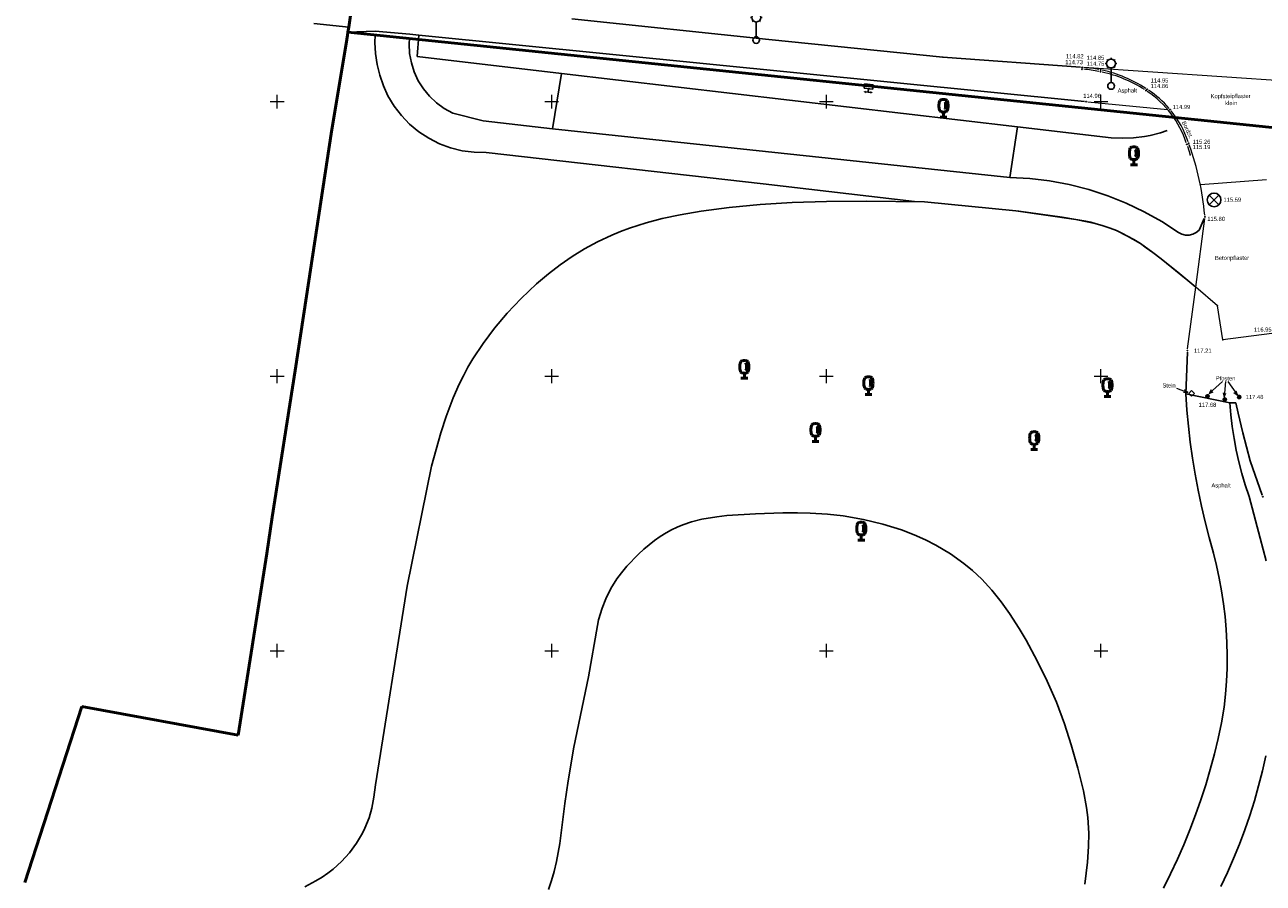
# Model space of a CAD drawing. Header units: metres. Extents: x 32377355 to 32378041, y 5707167 to 5708004.
# Tile 6 of 80: x 32377427 to 32377540, y 5707404 to 5707482. Entities that reach past the tile are written whole.
import ezdxf

# ---------------------------------------------------------------- set-up
doc = ezdxf.new("R2010")
doc.units = ezdxf.units.M
doc.header["$LTSCALE"] = 0.25
doc.linetypes.add('LF1', pattern=[0])
doc.layers.get('0').update_dxf_attribs({"color": 1, "linetype": 'CONTINUOUS'})
for name, color, linetype, lineweight in [('Bauwerke_ Einrichtungen_ Siedlungsf.', 201, 'CONTINUOUS', 25), ('Bauwerke_ Einrichtungen_ Verkehr', 40, 'CONTINUOUS', 25), ('Besondere Vegetationsmerkmale', 91, 'CONTINUOUS', 25), ('Ebene 71', 71, 'CONTINUOUS', 0), ('Ebene 9082', 7, 'CONTINUOUS', 18), ('Ebene 9284', 68, 'CONTINUOUS', 0), ('Flurstücke_ Grenzpunkte', 51, 'CONTINUOUS', 25), ('Neues Aufmaß Süd', 122, 'CONTINUOUS', 0), ('Parkplatz', 124, 'CONTINUOUS', 0), ('Reliefformen', 32, 'CONTINUOUS', 25), ('Text zu Ebene 9082', 66, 'CONTINUOUS', 0), ('TN_ Siedlung', 211, 'CONTINUOUS', 25), ('TN_ Verkehr', 2, 'CONTINUOUS', 25), ('Vermessungspunkte', 211, 'CONTINUOUS', 25)]:
    doc.layers.add(name, color=color, linetype=linetype, lineweight=lineweight)
doc.styles.add('Schrift rechtsgenei', font='Arial.ttf')

# ---------------------------------------------------------------- blocks, each defined once
blk = doc.blocks.new('S163')
at = {"lineweight": -2}
blk.add_hatch(color=0, dxfattribs=at).paths.add_polyline_path([(0, 0.031635, -1), (0, -0.031635, -1)], flags=0)
at = {"color": 0, "lineweight": -2}
blk.add_circle((0, 0), 0.031635, dxfattribs=at)
blk = doc.blocks.new('S46')
at = {"color": 0, "lineweight": -2}
for p, q in [((-0.25, 0), (0, 0.25)), ((0, -0.25), (-0.25, 0)), ((0, 0.25), (0.25, 0)), ((0.25, 0), (0, -0.25))]:
    blk.add_line(p, q, dxfattribs=at)
blk = doc.blocks.new('S15')
at = {"color": 0, "lineweight": -2}
for p, q in [((-0.5, 0.05), (-0.485, 0.1)), ((0.495, 0.05), (-0.5, 0.05)), ((-0.5, -0.05), (-0.5, 0)), ((-0.5, 0), (0.5, 0)), ((-0.485, 0.1), (0.49, 0.1)), ((-0.475, 0.15), (-0.455, 0.2)), ((0.475, 0.15), (-0.475, 0.15)), ((-0.455, 0.2), (0.455, 0.2)), ((-0.43, 0.25), (-0.4, 0.3)), ((0.43, 0.25), (-0.43, 0.25)), ((-0.4, 0.3), (0.395, 0.3)), ((-0.355, 0.35), (-0.295, 0.4)), ((0.36, 0.35), (-0.355, 0.35)), ((-0.295, 0.4), (0.3, 0.4)), ((0.22, 0.45), (-0.215, 0.45)), ((0.3, 0.4), (0.22, 0.45)), ((0.395, 0.3), (0.36, 0.35)), ((0.455, 0.2), (0.43, 0.25)), ((0.49, 0.1), (0.475, 0.15)), ((0.5, 0), (0.495, 0.05)), ((0.495, -0.05), (-0.5, -0.05)), ((-0.475, -0.15), (-0.49, -0.1)), ((-0.49, -0.1), (0.485, -0.1)), ((0.475, -0.15), (-0.475, -0.15)), ((-0.43, -0.25), (-0.455, -0.2)), ((-0.455, -0.2), (0.46, -0.2)), ((0.425, -0.25), (-0.43, -0.25)), ((-0.355, -0.35), (-0.4, -0.3)), ((-0.4, -0.3), (0.395, -0.3)), ((0.345, -0.35), (-0.355, -0.35)), ((-0.205, -0.45), (-0.29, -0.4)), ((-0.29, -0.4), (0.285, -0.4)), ((0.2, -0.45), (-0.205, -0.45)), ((0.285, -0.4), (0.345, -0.35)), ((0.395, -0.3), (0.425, -0.25)), ((0.46, -0.2), (0.475, -0.15)), ((0.485, -0.1), (0.495, -0.05))]:
    blk.add_line(p, q, dxfattribs=at)
blk.add_circle((0, 0), 0.5, dxfattribs=at)
blk = doc.blocks.new('Kabelkasten_ Schaltkasten', base_point=(0, -0.275))
at = {"lineweight": -2}
h = blk.add_hatch(color=0, dxfattribs=at)
h.paths.add_polyline_path([(-0.49811, 0.36288), (-0.260705, 0.5), (-0.260705, 0.225755)], flags=0)
h.paths.add_polyline_path([(0.49811, 0.36288), (0.26055, 0.5), (0.26055, 0.225755)], flags=0)
at = {"color": 0, "lineweight": -2}
for p, q in [((-0.260705, 0.36288), (0.26055, 0.36288)), ((0, -0.002675), (0, 0.36288)), ((-0.45702, -0.002675), (0.456865, -0.002675)), ((-0.45702, -0.4597), (-0.45702, -0.002675)), ((0.456865, -0.4597), (-0.45702, -0.4597)), ((0.456865, -0.002675), (0.456865, -0.4597))]:
    blk.add_line(p, q, dxfattribs=at)
blk = doc.blocks.new('Laterne_ elektrisch', base_point=(0, -0.3945))
at = {"color": 0, "lineweight": -2}
for p, q in [((-0.0996, 0.4165), (-0.1295, 0.4465)), ((0, 0.45775), (0, 0.5)), ((0.0996, 0.4165), (0.1295, 0.4465)), ((-0.14085, 0.3169), (-0.1831, 0.3169)), ((-0.0996, 0.2173), (-0.1295, 0.1875)), ((0, 0.17605), (0, -0.28875)), ((0.0996, 0.2173), (0.1295, 0.1875)), ((0.14085, 0.3169), (0.1831, 0.3169))]:
    blk.add_line(p, q, dxfattribs=at)
for centre, radius in [((0, 0.3169), 0.14085), ((0, -0.3945), 0.10565)]:
    blk.add_circle(centre, radius, dxfattribs=at)
blk = doc.blocks.new('Laubbaum', base_point=(0, -0.5))
at = {"color": 0, "lineweight": -2}
for p, q in [((-0.25755, 0.14275), (-0.255405, 0.20252)), ((-0.255405, 0.08298), (-0.25755, 0.14275)), ((-0.255405, 0.20252), (-0.248985, 0.261985)), ((-0.248985, 0.023515), (-0.255405, 0.08298)), ((-0.248985, 0.261985), (-0.23832, 0.32084)), ((-0.23832, -0.03534), (-0.248985, 0.023515)), ((-0.23832, 0.32084), (-0.223465, 0.378775)), ((-0.223465, 0.378775), (-0.2045, 0.4355)), ((-0.2045, 0.4355), (-0.170865, 0.45636)), ((-0.170865, 0.45636), (-0.13513, 0.47336)), ((-0.13513, 0.47336), (-0.097725, 0.4863)), ((-0.097725, 0.4863), (-0.05912, 0.495015)), ((-0.05912, 0.495015), (-0.01979, 0.4994)), ((-0.01979, 0.4994), (0.01979, 0.4994)), ((0.01979, 0.4994), (0.05912, 0.495015)), ((0.05912, 0.495015), (0.097725, 0.4863)), ((0.072, 0.3585), (0.09129, 0.335215)), ((0.09129, 0.335215), (0.105485, 0.308515)), ((0.097725, 0.4863), (0.13513, 0.47336)), ((0.114, 0), (0.104515, -0.021505)), ((0.105485, 0.308515), (0.114, 0.2795)), ((0.114, 0.2795), (0.118245, 0.13975)), ((0.118245, 0.13975), (0.114, 0)), ((0.13513, 0.47336), (0.170865, 0.45636)), ((0.170865, 0.45636), (0.2045, 0.4355)), ((0.2045, 0.4355), (0.223465, 0.378775)), ((0.223465, 0.378775), (0.23832, 0.32084)), ((0.23832, 0.32084), (0.248985, 0.261985)), ((0.248985, 0.023515), (0.23832, -0.03534)), ((0.248985, 0.261985), (0.255405, 0.20252)), ((0.255405, 0.08298), (0.248985, 0.023515)), ((0.255405, 0.20252), (0.25755, 0.14275)), ((0.25755, 0.14275), (0.255405, 0.08298)), ((-0.223465, -0.093275), (-0.23832, -0.03534)), ((-0.2045, -0.15), (-0.223465, -0.093275)), ((-0.17082, -0.170725), (-0.2045, -0.15)), ((0.1905, -0.5), (-0.1905, -0.5)), ((-0.135065, -0.187615), (-0.17082, -0.170725)), ((-0.097665, -0.200465), (-0.135065, -0.187615)), ((-0.05908, -0.20912), (-0.097665, -0.200465)), ((-0.019775, -0.213475), (-0.05908, -0.20912)), ((0.019775, -0.213475), (-0.019775, -0.213475)), ((0, -0.2205), (0, -0.5)), ((0.05908, -0.20912), (0.019775, -0.213475)), ((0.097665, -0.200465), (0.05908, -0.20912)), ((0.09082, -0.04061), (0.0735, -0.0565)), ((0.104515, -0.021505), (0.09082, -0.04061)), ((0.135065, -0.187615), (0.097665, -0.200465)), ((0.17082, -0.170725), (0.135065, -0.187615)), ((0.2045, -0.15), (0.17082, -0.170725)), ((0.223465, -0.093275), (0.2045, -0.15)), ((0.23832, -0.03534), (0.223465, -0.093275))]:
    blk.add_line(p, q, dxfattribs=at)
blk = doc.blocks.new('Einsteigeschacht')
at = {"color": 0, "lineweight": -2}
for p, q in [((-0.353585, 0.353585), (0.353585, -0.353585)), ((0.353585, 0.353585), (-0.353585, -0.353585))]:
    blk.add_line(p, q, dxfattribs=at)
blk.add_circle((0, 0), 0.5, dxfattribs=at)

msp = doc.modelspace()

# ---------------------------------------------------------------- linework, layer by layer
at = {"layer": 'Bauwerke_ Einrichtungen_ Verkehr', "color": 253, "linetype": 'Continuous', "lineweight": 25, "true_color": 0xb2b2b2}
for p, q in [((32377476.834723, 5707482.524002), (32377494.764722, 5707480.646002)), ((32377494.764722, 5707480.646002), (32377510.610723, 5707479.050002)), ((32377510.610723, 5707479.050002), (32377523.134583, 5707478.116418))]:
    msp.add_line(p, q, dxfattribs=at)
at = {"layer": 'Bauwerke_ Einrichtungen_ Verkehr', "color": 37, "linetype": 'Continuous', "lineweight": 25, "true_color": 0x805c3b}
for p, q in [((32377453.332722, 5707482.091002), (32377456.511723, 5707481.781003)), ((32377456.511723, 5707481.781003), (32377456.442722, 5707481.304003)), ((32377456.442722, 5707481.304003), (32377458.926723, 5707481.397002)), ((32377458.926723, 5707481.397002), (32377462.083723, 5707481.136002)), ((32377458.915723, 5707481.049003), (32377458.895723, 5707480.387002)), ((32377458.895723, 5707480.387002), (32377458.955722, 5707479.379002)), ((32377462.052723, 5707480.725003), (32377458.915723, 5707481.049003)), ((32377462.017723, 5707480.263002), (32377462.052723, 5707480.725003)), ((32377462.063723, 5707479.388002), (32377462.017723, 5707480.263002)), ((32377462.083723, 5707481.136002), (32377462.909722, 5707481.053002)), ((32377462.909722, 5707481.053002), (32377523.495917, 5707475.00326)), ((32377458.955722, 5707479.379002), (32377459.105723, 5707478.380002)), ((32377462.218722, 5707478.526003), (32377462.063723, 5707479.388002)), ((32377459.105723, 5707478.380002), (32377459.345723, 5707477.398002)), ((32377462.482723, 5707477.691003), (32377462.218722, 5707478.526003)), ((32377459.345723, 5707477.398002), (32377459.673723, 5707476.442002)), ((32377462.849723, 5707476.896002), (32377462.482723, 5707477.691003)), ((32377463.314723, 5707476.154002), (32377462.849723, 5707476.896002)), ((32377459.673723, 5707476.442002), (32377460.085723, 5707475.520003)), ((32377463.869723, 5707475.476002), (32377463.314723, 5707476.154002)), ((32377460.085723, 5707475.520003), (32377460.645723, 5707474.588003)), ((32377460.645723, 5707474.588003), (32377461.306722, 5707473.725003)), ((32377464.505723, 5707474.875002), (32377463.869723, 5707475.476002)), ((32377465.213723, 5707474.359002), (32377464.505723, 5707474.875002)), ((32377461.306722, 5707473.725003), (32377462.059723, 5707472.941003)), ((32377465.980723, 5707473.936002), (32377465.213723, 5707474.359002)), ((32377468.769723, 5707473.255002), (32377465.980723, 5707473.936002)), ((32377462.059723, 5707472.941003), (32377462.896722, 5707472.247003)), ((32377462.896722, 5707472.247003), (32377463.805723, 5707471.651003)), ((32377475.064723, 5707472.513002), (32377468.769723, 5707473.255002)), ((32377516.704723, 5707468.079002), (32377475.064723, 5707472.513002)), ((32377463.805723, 5707471.651003), (32377464.776723, 5707471.161002)), ((32377464.776723, 5707471.161002), (32377465.795722, 5707470.783002)), ((32377465.795722, 5707470.783002), (32377466.850722, 5707470.521002)), ((32377466.850722, 5707470.521002), (32377467.928723, 5707470.380002)), ((32377467.928723, 5707470.380002), (32377469.015723, 5707470.360003)), ((32377469.015723, 5707470.360003), (32377494.251722, 5707467.511002)), ((32377518.521722, 5707467.982002), (32377516.704723, 5707468.079002)), ((32377520.327723, 5707467.767002), (32377518.521722, 5707467.982002)), ((32377522.116723, 5707467.434003), (32377520.327723, 5707467.767002)), ((32377494.251722, 5707467.511002), (32377508.037723, 5707465.894002)), ((32377523.879723, 5707466.985003), (32377522.116723, 5707467.434003)), ((32377525.609723, 5707466.421002), (32377523.879723, 5707466.985003)), ((32377508.037723, 5707465.894002), (32377508.924723, 5707465.884003)), ((32377508.924723, 5707465.884003), (32377517.255723, 5707465.061002)), ((32377527.298723, 5707465.746002), (32377525.609723, 5707466.421002)), ((32377528.939723, 5707464.961002), (32377527.298723, 5707465.746002)), ((32377517.255723, 5707465.061002), (32377517.530723, 5707465.013002)), ((32377517.530723, 5707465.013002), (32377521.459723, 5707464.465002)), ((32377521.459723, 5707464.465002), (32377522.722723, 5707464.272002)), ((32377530.526723, 5707464.071003), (32377528.939723, 5707464.961002)), ((32377534.40151, 5707464.363735), (32377533.941723, 5707463.285002)), ((32377522.722723, 5707464.272002), (32377523.616723, 5707464.103002)), ((32377523.616723, 5707464.103002), (32377524.061723, 5707464.005002)), ((32377524.061723, 5707464.005002), (32377524.466722, 5707463.906003)), ((32377524.466722, 5707463.906003), (32377525.191723, 5707463.700002)), ((32377525.191723, 5707463.700002), (32377525.834723, 5707463.482002)), ((32377525.834723, 5707463.482002), (32377526.418722, 5707463.249002)), ((32377526.418722, 5707463.249002), (32377526.907722, 5707463.025003)), ((32377532.051723, 5707463.079002), (32377530.526723, 5707464.071003)), ((32377533.941723, 5707463.285002), (32377533.675723, 5707463.068002)), ((32377526.907722, 5707463.025003), (32377527.423723, 5707462.759003)), ((32377527.423723, 5707462.759003), (32377527.977722, 5707462.442002)), ((32377527.977722, 5707462.442002), (32377528.582722, 5707462.062002)), ((32377528.582722, 5707462.062002), (32377529.118723, 5707461.697003)), ((32377532.357723, 5707462.925002), (32377532.051723, 5707463.079002)), ((32377532.690722, 5707462.844003), (32377532.357723, 5707462.925002)), ((32377533.033723, 5707462.842002), (32377532.690722, 5707462.844003)), ((32377533.367723, 5707462.918003), (32377533.033723, 5707462.842002)), ((32377533.675723, 5707463.068002), (32377533.367723, 5707462.918003)), ((32377529.118723, 5707461.697003), (32377529.729722, 5707461.255002)), ((32377529.729722, 5707461.255002), (32377530.489723, 5707460.671002)), ((32377530.489723, 5707460.671002), (32377531.992723, 5707459.452003)), ((32377531.992723, 5707459.452003), (32377533.62611, 5707458.112463)), ((32377532.863848, 5707452.172552), (32377532.718722, 5707448.382002)), ((32377536.730723, 5707447.577003), (32377532.718722, 5707448.382002)), ((32377532.718722, 5707448.382002), (32377532.822723, 5707446.913003)), ((32377536.823723, 5707446.491003), (32377536.730723, 5707447.577003)), ((32377536.730723, 5707447.577003), (32377537.267723, 5707447.565003)), ((32377537.267723, 5707447.565003), (32377537.481723, 5707446.621002)), ((32377532.822723, 5707446.913003), (32377532.959723, 5707445.446003)), ((32377536.952723, 5707445.409002), (32377536.823723, 5707446.491003)), ((32377537.481723, 5707446.621002), (32377537.915723, 5707444.842002)), ((32377532.959723, 5707445.446003), (32377533.129723, 5707443.982002)), ((32377537.117723, 5707444.331002), (32377536.952723, 5707445.409002)), ((32377537.318723, 5707443.259003), (32377537.117723, 5707444.331002)), ((32377537.915723, 5707444.842002), (32377538.575723, 5707442.300002)), ((32377533.129723, 5707443.982002), (32377533.332722, 5707442.523002)), ((32377537.555723, 5707442.195002), (32377537.318723, 5707443.259003)), ((32377533.332722, 5707442.523002), (32377533.568723, 5707441.069002)), ((32377537.827723, 5707441.139003), (32377537.555723, 5707442.195002)), ((32377538.575723, 5707442.300002), (32377539.680635, 5707439.167817)), ((32377533.568723, 5707441.069002), (32377533.836723, 5707439.620002)), ((32377538.135722, 5707440.093003), (32377537.827723, 5707441.139003)), ((32377533.836723, 5707439.620002), (32377534.136723, 5707438.178002)), ((32377538.477722, 5707439.058002), (32377538.135722, 5707440.093003)), ((32377539.482723, 5707435.248003), (32377538.477722, 5707439.058002)), ((32377534.136723, 5707438.178002), (32377534.469723, 5707436.743002)), ((32377534.469723, 5707436.743002), (32377534.835723, 5707435.315003)), ((32377534.835723, 5707435.315003), (32377535.231723, 5707433.896002)), ((32377540.025722, 5707433.184003), (32377539.482723, 5707435.248003)), ((32377535.231723, 5707433.896002), (32377535.517723, 5707432.752002)), ((32377535.517723, 5707432.752002), (32377535.767723, 5707431.601002)), ((32377535.767723, 5707431.601002), (32377535.981723, 5707430.441003)), ((32377535.981723, 5707430.441003), (32377536.157722, 5707429.276003)), ((32377536.157722, 5707429.276003), (32377536.296723, 5707428.106003)), ((32377536.296723, 5707428.106003), (32377536.398722, 5707426.932002)), ((32377536.398722, 5707426.932002), (32377536.462723, 5707425.755002)), ((32377536.462723, 5707425.755002), (32377536.489723, 5707424.576003)), ((32377536.489723, 5707424.576003), (32377536.479722, 5707423.399002)), ((32377536.479722, 5707423.399002), (32377536.431722, 5707422.221002)), ((32377536.431722, 5707422.221002), (32377536.346723, 5707421.046002)), ((32377536.346723, 5707421.046002), (32377536.223723, 5707419.873003)), ((32377536.223723, 5707419.873003), (32377535.958723, 5707418.444002)), ((32377535.958723, 5707418.444002), (32377535.657722, 5707417.021002)), ((32377535.657722, 5707417.021002), (32377535.320723, 5707415.607002)), ((32377535.320723, 5707415.607002), (32377534.946723, 5707414.201003)), ((32377539.697723, 5707414.058002), (32377540.005723, 5707415.424003)), ((32377534.946723, 5707414.201003), (32377534.537723, 5707412.806002)), ((32377539.352722, 5707412.700002), (32377539.697723, 5707414.058002)), ((32377534.537723, 5707412.806002), (32377534.091722, 5707411.422002)), ((32377538.969723, 5707411.352002), (32377539.352722, 5707412.700002)), ((32377534.091722, 5707411.422002), (32377533.611722, 5707410.049003)), ((32377538.549723, 5707410.016002), (32377538.969723, 5707411.352002)), ((32377533.611722, 5707410.049003), (32377533.095723, 5707408.689002)), ((32377538.092723, 5707408.691003), (32377538.549723, 5707410.016002)), ((32377533.095723, 5707408.689002), (32377532.545722, 5707407.343003)), ((32377537.599723, 5707407.380002), (32377538.092723, 5707408.691003)), ((32377532.545722, 5707407.343003), (32377531.961723, 5707406.012002)), ((32377537.070723, 5707406.083003), (32377537.599723, 5707407.380002)), ((32377531.961723, 5707406.012002), (32377531.342723, 5707404.696003)), ((32377536.506723, 5707404.801002), (32377537.070723, 5707406.083003)), ((32377531.342723, 5707404.696003), (32377530.690722, 5707403.396002)), ((32377535.906723, 5707403.534002), (32377536.506723, 5707404.801002))]:
    msp.add_line(p, q, dxfattribs=at)
at = {"layer": 'Ebene 71', "color": 7, "linetype": 'Continuous', "lineweight": 9}
for p, q in [((32377449.999722, 5707474.372003), (32377449.999722, 5707475.622003)), ((32377474.999722, 5707474.372003), (32377474.999722, 5707475.622003)), ((32377499.999722, 5707474.372003), (32377499.999722, 5707475.622003)), ((32377524.999722, 5707474.372003), (32377524.999722, 5707475.622003)), ((32377449.374722, 5707474.997003), (32377450.624722, 5707474.997003)), ((32377474.374722, 5707474.997003), (32377475.624722, 5707474.997003)), ((32377499.374722, 5707474.997003), (32377500.624722, 5707474.997003)), ((32377524.374722, 5707474.997003), (32377525.624722, 5707474.997003)), ((32377449.374722, 5707449.997003), (32377450.624722, 5707449.997003)), ((32377449.999722, 5707449.372003), (32377449.999722, 5707450.622003)), ((32377474.374722, 5707449.997003), (32377475.624722, 5707449.997003)), ((32377474.999722, 5707449.372003), (32377474.999722, 5707450.622003)), ((32377499.374722, 5707449.997003), (32377500.624722, 5707449.997003)), ((32377499.999722, 5707449.372003), (32377499.999722, 5707450.622003)), ((32377524.374722, 5707449.997003), (32377525.624722, 5707449.997003)), ((32377524.999722, 5707449.372003), (32377524.999722, 5707450.622003)), ((32377449.374722, 5707424.997003), (32377450.624722, 5707424.997003)), ((32377449.999722, 5707424.372003), (32377449.999722, 5707425.622003)), ((32377474.374722, 5707424.997003), (32377475.624722, 5707424.997003)), ((32377474.999722, 5707424.372003), (32377474.999722, 5707425.622003)), ((32377499.374722, 5707424.997003), (32377500.624722, 5707424.997003)), ((32377499.999722, 5707424.372003), (32377499.999722, 5707425.622003)), ((32377524.374722, 5707424.997003), (32377525.624722, 5707424.997003)), ((32377524.999722, 5707424.372003), (32377524.999722, 5707425.622003))]:
    msp.add_line(p, q, dxfattribs=at)
at = {"layer": 'Flurstücke_ Grenzpunkte', "color": 7, "linetype": 'Continuous', "lineweight": 50}
for p, q in [((32377456.925723, 5707484.598002), (32377456.511723, 5707481.781003)), ((32377456.442722, 5707481.304003), (32377456.398375, 5707481.038332)), ((32377456.511723, 5707481.781003), (32377456.442722, 5707481.304003)), ((32377542.331723, 5707472.445002), (32377456.442722, 5707481.304003)), ((32377456.333723, 5707480.651003), (32377454.906723, 5707472.073002)), ((32377456.398375, 5707481.038332), (32377456.333723, 5707480.651003)), ((32377454.906723, 5707472.073002), (32377452.668722, 5707457.284002)), ((32377452.668722, 5707457.284002), (32377451.633723, 5707450.514003)), ((32377451.633723, 5707450.514003), (32377449.556722, 5707437.147002)), ((32377449.556722, 5707437.147002), (32377449.046723, 5707433.867003)), ((32377449.046723, 5707433.867003), (32377446.454723, 5707417.309003)), ((32377432.222723, 5707419.911002), (32377427.024723, 5707403.909002)), ((32377446.454723, 5707417.309003), (32377432.222723, 5707419.911002))]:
    msp.add_line(p, q, dxfattribs=at)
at = {"layer": 'Neues Aufmaß Süd', "color": 7, "linetype": 'LF1', "lineweight": 18}
for p, q in [((32377546.96551, 5707476.502372, 115.288), (32377523.440933, 5707478.094632, 114.733)), ((32377523.801598, 5707474.973508), (32377531.050092, 5707474.28629)), ((32377540.059468, 5707467.88027), (32377534.04612, 5707467.422062)), ((32377533.62611, 5707458.112463), (32377534.441817, 5707464.352735)), ((32377532.889625, 5707452.47827), (32377533.62611, 5707458.112463)), ((32377535.605652, 5707456.38737), (32377533.62611, 5707458.112463)), ((32377536.084888, 5707453.292912), (32377535.605652, 5707456.38737)), ((32377540.551502, 5707453.88773), (32377536.084888, 5707453.292912))]:
    msp.add_line(p, q, dxfattribs=at)
at = {"layer": 'Neues Aufmaß Süd', "color": 7, "linetype": 'Continuous', "lineweight": 18}
for points in [[(32377531.873677, 5707448.897975), (32377532.898053, 5707448.51963)], [(32377532.50297, 5707448.532297), (32377532.898053, 5707448.51963), (32377532.589588, 5707448.766812)], [(32377536.066392, 5707449.525235), (32377534.838805, 5707448.407177)], [(32377535.031883, 5707448.752102), (32377534.838805, 5707448.407177), (32377535.20022, 5707448.567273)], [(32377536.33371, 5707449.525235), (32377536.21026, 5707448.095788)], [(32377536.540905, 5707449.525235), (32377537.422705, 5707448.261423)], [(32377537.105613, 5707448.497435), (32377537.422705, 5707448.261423), (32377537.310638, 5707448.640487)], [(32377536.11799, 5707448.480152), (32377536.21026, 5707448.095788), (32377536.367063, 5707448.458642)]]:
    msp.add_lwpolyline(points, dxfattribs=at)
at = {"layer": 'Neues Aufmaß Süd', "color": 7, "lineweight": 18}
for p in [(32377534.04612, 5707467.422062), (32377533.62611, 5707458.112463), (32377535.605652, 5707456.38737), (32377536.084888, 5707453.292912)]:
    msp.add_point(p, dxfattribs=at)
at = {"layer": 'Parkplatz', "color": 7, "linetype": 'LF1', "lineweight": 18}
msp.add_line((32377532.861862, 5707470.95018), (32377533.124585, 5707470.154357), dxfattribs=at)
for centre, radius, start, end in [((32377522.42402, 5707465.71509, 114.835), 12.262526, 78.7930755, 85.2997625), ((32377522.58504, 5707466.256555, 114.739), 11.869265, 79.15590797, 85.86472097), ((32377522.42114, 5707465.848453, 114.805), 12.302221, 57.29040015, 77.33334315), ((32377522.42402, 5707465.71509, 114.898), 12.262527, 57.80075656, 77.35804956), ((32377524.12899, 5707468.378927, 115.104), 9.099838, 18.33952621, 56.01355621), ((32377524.241098, 5707468.389828, 114.927), 9.179427, 40.73685326, 56.35983226), ((32377524.241098, 5707468.389828, 115.093), 9.179429, 18.74582659, 38.81982259), ((32377508.821578, 5707462.340125, 115.496), 25.731376, 5.16815164, 19.78424464)]:
    msp.add_arc(centre, radius, start, end, dxfattribs=at)
at = {"layer": 'Parkplatz', "color": 7, "lineweight": 18}
msp.add_point((32377533.124585, 5707470.154357), dxfattribs=at)
at = {"layer": 'Reliefformen', "color": 37, "linetype": 'Continuous', "lineweight": 25, "true_color": 0x805c3b}
for p, q in [((32377462.909722, 5707481.053002), (32377462.760722, 5707479.104002)), ((32377462.760722, 5707479.104002), (32377462.909722, 5707481.053002)), ((32377523.495917, 5707475.00326), (32377462.909722, 5707481.053002)), ((32377462.909722, 5707481.053002), (32377523.495917, 5707475.00326)), ((32377462.760722, 5707479.104002), (32377475.876722, 5707477.563002)), ((32377475.876722, 5707477.563002), (32377475.064723, 5707472.513002)), ((32377475.064723, 5707472.513002), (32377475.876722, 5707477.563002)), ((32377517.402723, 5707472.683002), (32377475.876722, 5707477.563002)), ((32377475.876722, 5707477.563002), (32377517.402723, 5707472.683002)), ((32377475.064723, 5707472.513002), (32377516.704723, 5707468.079002)), ((32377516.704723, 5707468.079002), (32377517.402723, 5707472.683002)), ((32377517.402723, 5707472.683002), (32377516.704723, 5707468.079002)), ((32377517.402723, 5707472.683002), (32377525.915723, 5707471.684003)), ((32377530.427723, 5707472.158002), (32377531.036722, 5707472.374002)), ((32377525.915723, 5707471.684003), (32377526.991723, 5707471.676002)), ((32377526.991723, 5707471.676002), (32377527.962723, 5707471.704002)), ((32377527.962723, 5707471.704002), (32377528.954723, 5707471.803002)), ((32377528.954723, 5707471.803002), (32377529.489723, 5707471.900003)), ((32377529.489723, 5707471.900003), (32377530.427723, 5707472.158002)), ((32377493.982723, 5707465.630002), (32377491.152723, 5707465.365002)), ((32377491.152723, 5707465.365002), (32377493.982723, 5707465.630002)), ((32377496.885722, 5707465.801002), (32377493.982723, 5707465.630002)), ((32377493.982723, 5707465.630002), (32377496.885722, 5707465.801002)), ((32377500.004723, 5707465.895003), (32377496.885722, 5707465.801002)), ((32377496.885722, 5707465.801002), (32377500.004723, 5707465.895003)), ((32377503.689723, 5707465.922002), (32377500.004723, 5707465.895003)), ((32377500.004723, 5707465.895003), (32377503.689723, 5707465.922002)), ((32377508.924723, 5707465.884003), (32377503.689723, 5707465.922002)), ((32377503.689723, 5707465.922002), (32377508.924723, 5707465.884003)), ((32377517.255723, 5707465.061002), (32377508.924723, 5707465.884003)), ((32377508.924723, 5707465.884003), (32377517.255723, 5707465.061002)), ((32377485.046723, 5707464.339003), (32377483.598723, 5707463.956002)), ((32377483.598723, 5707463.956002), (32377485.046723, 5707464.339003)), ((32377486.686723, 5707464.695002), (32377485.046723, 5707464.339003)), ((32377485.046723, 5707464.339003), (32377486.686723, 5707464.695002)), ((32377488.602722, 5707465.027002), (32377486.686723, 5707464.695002)), ((32377486.686723, 5707464.695002), (32377488.602722, 5707465.027002)), ((32377491.152723, 5707465.365002), (32377488.602722, 5707465.027002)), ((32377488.602722, 5707465.027002), (32377491.152723, 5707465.365002)), ((32377522.722723, 5707464.272002), (32377517.255723, 5707465.061002)), ((32377517.255723, 5707465.061002), (32377522.722723, 5707464.272002)), ((32377482.065722, 5707463.466002), (32377481.251722, 5707463.165002)), ((32377481.251722, 5707463.165002), (32377482.065722, 5707463.466002)), ((32377483.598723, 5707463.956002), (32377482.065722, 5707463.466002)), ((32377482.065722, 5707463.466002), (32377483.598723, 5707463.956002)), ((32377524.466722, 5707463.906003), (32377522.722723, 5707464.272002)), ((32377522.722723, 5707464.272002), (32377524.466722, 5707463.906003)), ((32377525.191723, 5707463.700002), (32377524.466722, 5707463.906003)), ((32377524.466722, 5707463.906003), (32377525.191723, 5707463.700002)), ((32377525.834723, 5707463.482002), (32377525.191723, 5707463.700002)), ((32377525.191723, 5707463.700002), (32377525.834723, 5707463.482002)), ((32377526.418722, 5707463.249002), (32377525.834723, 5707463.482002)), ((32377525.834723, 5707463.482002), (32377526.418722, 5707463.249002)), ((32377527.423723, 5707462.759003), (32377526.418722, 5707463.249002)), ((32377526.418722, 5707463.249002), (32377527.423723, 5707462.759003)), ((32377479.169723, 5707462.235003), (32377477.989723, 5707461.592002)), ((32377477.989723, 5707461.592002), (32377479.169723, 5707462.235003)), ((32377480.483723, 5707462.850003), (32377479.169723, 5707462.235003)), ((32377479.169723, 5707462.235003), (32377480.483723, 5707462.850003)), ((32377481.251722, 5707463.165002), (32377480.483723, 5707462.850003)), ((32377480.483723, 5707462.850003), (32377481.251722, 5707463.165002)), ((32377528.582722, 5707462.062002), (32377527.423723, 5707462.759003)), ((32377527.423723, 5707462.759003), (32377528.582722, 5707462.062002)), ((32377529.729722, 5707461.255002), (32377528.582722, 5707462.062002)), ((32377528.582722, 5707462.062002), (32377529.729722, 5707461.255002)), ((32377477.989723, 5707461.592002), (32377476.856723, 5707460.891002)), ((32377476.856723, 5707460.891002), (32377477.989723, 5707461.592002)), ((32377530.489723, 5707460.671002), (32377529.729722, 5707461.255002)), ((32377529.729722, 5707461.255002), (32377530.489723, 5707460.671002)), ((32377475.775722, 5707460.143002), (32377474.691723, 5707459.313002)), ((32377474.691723, 5707459.313002), (32377475.775722, 5707460.143002)), ((32377476.856723, 5707460.891002), (32377475.775722, 5707460.143002)), ((32377475.775722, 5707460.143002), (32377476.856723, 5707460.891002)), ((32377532.751722, 5707458.838003), (32377530.489723, 5707460.671002)), ((32377530.489723, 5707460.671002), (32377532.751722, 5707458.838003)), ((32377474.691723, 5707459.313002), (32377473.613722, 5707458.403002)), ((32377473.613722, 5707458.403002), (32377474.691723, 5707459.313002)), ((32377473.613722, 5707458.403002), (32377472.213723, 5707457.083003)), ((32377472.213723, 5707457.083003), (32377473.613722, 5707458.403002)), ((32377472.213723, 5707457.083003), (32377470.940722, 5707455.736003)), ((32377470.940722, 5707455.736003), (32377472.213723, 5707457.083003)), ((32377470.940722, 5707455.736003), (32377469.780723, 5707454.359002)), ((32377469.780723, 5707454.359002), (32377470.940722, 5707455.736003)), ((32377469.780723, 5707454.359002), (32377468.741723, 5707452.970002)), ((32377468.741723, 5707452.970002), (32377469.780723, 5707454.359002)), ((32377468.741723, 5707452.970002), (32377467.827723, 5707451.583003)), ((32377467.827723, 5707451.583003), (32377468.741723, 5707452.970002)), ((32377467.370723, 5707450.811002), (32377466.950723, 5707450.044002)), ((32377466.950723, 5707450.044002), (32377467.370723, 5707450.811002)), ((32377467.827723, 5707451.583003), (32377467.370723, 5707450.811002)), ((32377467.370723, 5707450.811002), (32377467.827723, 5707451.583003)), ((32377466.950723, 5707450.044002), (32377466.566723, 5707449.282003)), ((32377466.566723, 5707449.282003), (32377466.950723, 5707450.044002)), ((32377466.566723, 5707449.282003), (32377466.010722, 5707448.036002)), ((32377466.010722, 5707448.036002), (32377466.566723, 5707449.282003)), ((32377466.010722, 5707448.036002), (32377465.372722, 5707446.333003)), ((32377465.372722, 5707446.333003), (32377466.010722, 5707448.036002)), ((32377532.822723, 5707446.913003), (32377532.718722, 5707448.382002)), ((32377532.718722, 5707448.382002), (32377532.822723, 5707446.913003)), ((32377465.372722, 5707446.333003), (32377464.894723, 5707444.834002)), ((32377464.894723, 5707444.834002), (32377465.372722, 5707446.333003)), ((32377532.959723, 5707445.446003), (32377532.822723, 5707446.913003)), ((32377532.822723, 5707446.913003), (32377532.959723, 5707445.446003)), ((32377533.129723, 5707443.982002), (32377532.959723, 5707445.446003)), ((32377532.959723, 5707445.446003), (32377533.129723, 5707443.982002)), ((32377464.894723, 5707444.834002), (32377464.049723, 5707441.795002)), ((32377464.049723, 5707441.795002), (32377464.894723, 5707444.834002)), ((32377533.332722, 5707442.523002), (32377533.129723, 5707443.982002)), ((32377533.129723, 5707443.982002), (32377533.332722, 5707442.523002)), ((32377464.049723, 5707441.795002), (32377461.827723, 5707430.893002)), ((32377461.827723, 5707430.893002), (32377464.049723, 5707441.795002)), ((32377533.568723, 5707441.069002), (32377533.332722, 5707442.523002)), ((32377533.332722, 5707442.523002), (32377533.568723, 5707441.069002)), ((32377533.836723, 5707439.620002), (32377533.568723, 5707441.069002)), ((32377533.568723, 5707441.069002), (32377533.836723, 5707439.620002)), ((32377534.136723, 5707438.178002), (32377533.836723, 5707439.620002)), ((32377533.836723, 5707439.620002), (32377534.136723, 5707438.178002)), ((32377490.017723, 5707437.205002), (32377490.923723, 5707437.304003)), ((32377490.923723, 5707437.304003), (32377493.544723, 5707437.480003)), ((32377493.544723, 5707437.480003), (32377496.039723, 5707437.567002)), ((32377496.039723, 5707437.567002), (32377497.357723, 5707437.569002)), ((32377497.357723, 5707437.569002), (32377498.530723, 5707437.537003)), ((32377498.530723, 5707437.537003), (32377500.107723, 5707437.436002)), ((32377500.107723, 5707437.436002), (32377501.535723, 5707437.278002)), ((32377501.535723, 5707437.278002), (32377503.383723, 5707436.964003)), ((32377534.469723, 5707436.743002), (32377534.136723, 5707438.178002)), ((32377534.136723, 5707438.178002), (32377534.469723, 5707436.743002)), ((32377485.914723, 5707436.009003), (32377486.409722, 5707436.250002)), ((32377486.409722, 5707436.250002), (32377486.921723, 5707436.466002)), ((32377486.921723, 5707436.466002), (32377487.733723, 5707436.743002)), ((32377487.733723, 5707436.743002), (32377488.674723, 5707436.980003)), ((32377488.674723, 5707436.980003), (32377490.017723, 5707437.205002)), ((32377503.383723, 5707436.964003), (32377505.141723, 5707436.540002)), ((32377505.141723, 5707436.540002), (32377506.845723, 5707435.998003)), ((32377534.835723, 5707435.315003), (32377534.469723, 5707436.743002)), ((32377534.469723, 5707436.743002), (32377534.835723, 5707435.315003)), ((32377483.382723, 5707434.253003), (32377484.340723, 5707435.026003)), ((32377484.340723, 5707435.026003), (32377484.877723, 5707435.400003)), ((32377484.877723, 5707435.400003), (32377485.413723, 5707435.733002)), ((32377485.413723, 5707435.733002), (32377485.914723, 5707436.009003)), ((32377506.845723, 5707435.998003), (32377507.978723, 5707435.558002)), ((32377507.978723, 5707435.558002), (32377509.024723, 5707435.089003)), ((32377509.024723, 5707435.089003), (32377509.979722, 5707434.600003)), ((32377535.231723, 5707433.896002), (32377534.835723, 5707435.315003)), ((32377534.835723, 5707435.315003), (32377535.231723, 5707433.896002)), ((32377482.893723, 5707433.802002), (32377483.382723, 5707434.253003)), ((32377509.979722, 5707434.600003), (32377511.300723, 5707433.814002)), ((32377535.517723, 5707432.752002), (32377535.231723, 5707433.896002)), ((32377535.231723, 5707433.896002), (32377535.517723, 5707432.752002)), ((32377481.841722, 5707432.695002), (32377482.893723, 5707433.802002)), ((32377511.300723, 5707433.814002), (32377512.524723, 5707432.947003)), ((32377512.524723, 5707432.947003), (32377513.310723, 5707432.301002)), ((32377535.767723, 5707431.601002), (32377535.517723, 5707432.752002)), ((32377535.517723, 5707432.752002), (32377535.767723, 5707431.601002)), ((32377480.936723, 5707431.537003), (32377481.357723, 5707432.106003)), ((32377481.357723, 5707432.106003), (32377481.841722, 5707432.695002)), ((32377513.310723, 5707432.301002), (32377514.159722, 5707431.505002)), ((32377535.981723, 5707430.441003), (32377535.767723, 5707431.601002)), ((32377535.767723, 5707431.601002), (32377535.981723, 5707430.441003)), ((32377461.827723, 5707430.893002), (32377458.953722, 5707412.807002)), ((32377458.953722, 5707412.807002), (32377461.827723, 5707430.893002)), ((32377479.911722, 5707429.738002), (32377480.383723, 5707430.667003)), ((32377480.383723, 5707430.667003), (32377480.936723, 5707431.537003)), ((32377514.159722, 5707431.505002), (32377515.064723, 5707430.525003)), ((32377515.064723, 5707430.525003), (32377515.924723, 5707429.457003)), ((32377479.574723, 5707428.871002), (32377479.911722, 5707429.738002)), ((32377515.924723, 5707429.457003), (32377516.682723, 5707428.398002)), ((32377536.157722, 5707429.276003), (32377535.981723, 5707430.441003)), ((32377535.981723, 5707430.441003), (32377536.157722, 5707429.276003)), ((32377479.264722, 5707427.804003), (32377479.574723, 5707428.871002)), ((32377516.682723, 5707428.398002), (32377517.561723, 5707427.029002)), ((32377536.296723, 5707428.106003), (32377536.157722, 5707429.276003)), ((32377536.157722, 5707429.276003), (32377536.296723, 5707428.106003)), ((32377478.359723, 5707422.639003), (32377479.149723, 5707427.306002)), ((32377479.149723, 5707427.306002), (32377479.264722, 5707427.804003)), ((32377536.398722, 5707426.932002), (32377536.296723, 5707428.106003)), ((32377536.296723, 5707428.106003), (32377536.398722, 5707426.932002)), ((32377517.561723, 5707427.029002), (32377518.180723, 5707425.978002)), ((32377518.180723, 5707425.978002), (32377519.202723, 5707424.094003)), ((32377536.462723, 5707425.755002), (32377536.398722, 5707426.932002)), ((32377536.398722, 5707426.932002), (32377536.462723, 5707425.755002)), ((32377536.489723, 5707424.576003), (32377536.462723, 5707425.755002)), ((32377536.462723, 5707425.755002), (32377536.489723, 5707424.576003)), ((32377519.202723, 5707424.094003), (32377520.107723, 5707422.233002)), ((32377536.479722, 5707423.399002), (32377536.489723, 5707424.576003)), ((32377536.489723, 5707424.576003), (32377536.479722, 5707423.399002)), ((32377477.024723, 5707416.232002), (32377478.359723, 5707422.639003)), ((32377536.431722, 5707422.221002), (32377536.479722, 5707423.399002)), ((32377536.479722, 5707423.399002), (32377536.431722, 5707422.221002)), ((32377520.107723, 5707422.233002), (32377520.937723, 5707420.306002)), ((32377536.346723, 5707421.046002), (32377536.431722, 5707422.221002)), ((32377536.431722, 5707422.221002), (32377536.346723, 5707421.046002)), ((32377536.223723, 5707419.873003), (32377536.346723, 5707421.046002)), ((32377536.346723, 5707421.046002), (32377536.223723, 5707419.873003)), ((32377520.937723, 5707420.306002), (32377521.673723, 5707418.345002)), ((32377535.958723, 5707418.444002), (32377536.223723, 5707419.873003)), ((32377536.223723, 5707419.873003), (32377535.958723, 5707418.444002)), ((32377521.673723, 5707418.345002), (32377522.293722, 5707416.446003)), ((32377535.657722, 5707417.021002), (32377535.958723, 5707418.444002)), ((32377535.958723, 5707418.444002), (32377535.657722, 5707417.021002)), ((32377535.320723, 5707415.607002), (32377535.657722, 5707417.021002)), ((32377535.657722, 5707417.021002), (32377535.320723, 5707415.607002)), ((32377476.492723, 5707413.159002), (32377477.024723, 5707416.232002)), ((32377522.293722, 5707416.446003), (32377522.900722, 5707414.317002)), ((32377534.946723, 5707414.201003), (32377535.320723, 5707415.607002)), ((32377535.320723, 5707415.607002), (32377534.946723, 5707414.201003)), ((32377522.900722, 5707414.317002), (32377523.401723, 5707412.243002)), ((32377534.537723, 5707412.806002), (32377534.946723, 5707414.201003)), ((32377534.946723, 5707414.201003), (32377534.537723, 5707412.806002)), ((32377458.953722, 5707412.807002), (32377458.799723, 5707411.676002)), ((32377458.799723, 5707411.676002), (32377458.953722, 5707412.807002)), ((32377476.200723, 5707411.088003), (32377476.492723, 5707413.159002)), ((32377534.091722, 5707411.422002), (32377534.537723, 5707412.806002)), ((32377534.537723, 5707412.806002), (32377534.091722, 5707411.422002)), ((32377458.799723, 5707411.676002), (32377458.605723, 5707410.659002)), ((32377458.605723, 5707410.659002), (32377458.799723, 5707411.676002)), ((32377523.401723, 5707412.243002), (32377523.675723, 5707410.743002)), ((32377533.611722, 5707410.049003), (32377534.091722, 5707411.422002)), ((32377534.091722, 5707411.422002), (32377533.611722, 5707410.049003)), ((32377458.605723, 5707410.659002), (32377458.363722, 5707409.804003)), ((32377458.363722, 5707409.804003), (32377458.605723, 5707410.659002)), ((32377475.729722, 5707407.452003), (32377476.200723, 5707411.088003)), ((32377523.675723, 5707410.743002), (32377523.794723, 5707409.808002)), ((32377458.363722, 5707409.804003), (32377457.990722, 5707408.864002)), ((32377457.990722, 5707408.864002), (32377458.363722, 5707409.804003)), ((32377523.794723, 5707409.808002), (32377523.882723, 5707408.406003)), ((32377533.095723, 5707408.689002), (32377533.611722, 5707410.049003)), ((32377533.611722, 5707410.049003), (32377533.095723, 5707408.689002)), ((32377457.758723, 5707408.393002), (32377457.223723, 5707407.485003)), ((32377457.223723, 5707407.485003), (32377457.758723, 5707408.393002)), ((32377457.990722, 5707408.864002), (32377457.758723, 5707408.393002)), ((32377457.758723, 5707408.393002), (32377457.990722, 5707408.864002)), ((32377523.882723, 5707408.406003), (32377523.869723, 5707407.194002)), ((32377532.545722, 5707407.343003), (32377533.095723, 5707408.689002)), ((32377533.095723, 5707408.689002), (32377532.545722, 5707407.343003)), ((32377457.223723, 5707407.485003), (32377456.585723, 5707406.618002)), ((32377456.585723, 5707406.618002), (32377457.223723, 5707407.485003)), ((32377475.432723, 5707405.818002), (32377475.729722, 5707407.452003)), ((32377523.869723, 5707407.194002), (32377523.767723, 5707405.746002)), ((32377531.961723, 5707406.012002), (32377532.545722, 5707407.343003)), ((32377532.545722, 5707407.343003), (32377531.961723, 5707406.012002)), ((32377455.866723, 5707405.820002), (32377455.089722, 5707405.115002)), ((32377455.089722, 5707405.115002), (32377455.866723, 5707405.820002)), ((32377456.585723, 5707406.618002), (32377455.866723, 5707405.820002)), ((32377455.866723, 5707405.820002), (32377456.585723, 5707406.618002)), ((32377475.214722, 5707404.897002), (32377475.432723, 5707405.818002)), ((32377523.767723, 5707405.746002), (32377523.516723, 5707403.763002)), ((32377531.342723, 5707404.696003), (32377531.961723, 5707406.012002)), ((32377531.961723, 5707406.012002), (32377531.342723, 5707404.696003)), ((32377454.614723, 5707404.748003), (32377454.098723, 5707404.394002)), ((32377454.098723, 5707404.394002), (32377454.614723, 5707404.748003)), ((32377455.089722, 5707405.115002), (32377454.614723, 5707404.748003)), ((32377454.614723, 5707404.748003), (32377455.089722, 5707405.115002)), ((32377474.984723, 5707404.093003), (32377475.214722, 5707404.897002)), ((32377530.690722, 5707403.396002), (32377531.342723, 5707404.696003)), ((32377531.342723, 5707404.696003), (32377530.690722, 5707403.396002)), ((32377453.530723, 5707404.048003), (32377452.507723, 5707403.516002)), ((32377452.507723, 5707403.516002), (32377453.530723, 5707404.048003)), ((32377454.098723, 5707404.394002), (32377453.530723, 5707404.048003)), ((32377453.530723, 5707404.048003), (32377454.098723, 5707404.394002)), ((32377474.705722, 5707403.251002), (32377474.984723, 5707404.093003))]:
    msp.add_line(p, q, dxfattribs=at)
at = {"layer": 'TN_ Siedlung', "color": 253, "linetype": 'Continuous', "lineweight": 25, "true_color": 0xb2b2b2}
for p, q in [((32377456.442722, 5707481.304003), (32377456.398375, 5707481.038332)), ((32377456.333723, 5707480.651003), (32377454.906723, 5707472.073002)), ((32377456.398375, 5707481.038332), (32377456.333723, 5707480.651003)), ((32377454.906723, 5707472.073002), (32377452.668722, 5707457.284002)), ((32377452.668722, 5707457.284002), (32377451.633723, 5707450.514003)), ((32377451.633723, 5707450.514003), (32377449.556722, 5707437.147002)), ((32377449.556722, 5707437.147002), (32377449.046723, 5707433.867003)), ((32377449.046723, 5707433.867003), (32377446.454723, 5707417.309003)), ((32377432.222723, 5707419.911002), (32377427.024723, 5707403.909002)), ((32377446.454723, 5707417.309003), (32377432.222723, 5707419.911002))]:
    msp.add_line(p, q, dxfattribs=at)
at = {"layer": 'TN_ Verkehr', "color": 253, "linetype": 'Continuous', "lineweight": 25, "true_color": 0xb2b2b2}
for p, q in [((32377456.925723, 5707484.598002), (32377456.511723, 5707481.781003)), ((32377456.511723, 5707481.781003), (32377456.442722, 5707481.304003))]:
    msp.add_line(p, q, dxfattribs=at)
at = {"layer": 'Vermessungspunkte', "color": 7, "lineweight": 18}
msp.add_point((32377510.610723, 5707479.050002), dxfattribs=at)

# ---------------------------------------------------------------- block references
at = {"layer": 'Bauwerke_ Einrichtungen_ Siedlungsf.', "color": 7, "lineweight": 25, "xscale": 2.875, "yscale": 2.875, "zscale": 2.875}
msp.add_blockref('Laterne_ elektrisch', (32377493.616723, 5707480.600003), dxfattribs=at)
at = {"layer": 'Bauwerke_ Einrichtungen_ Siedlungsf.', "color": 7, "lineweight": 25, "xscale": 0.875, "yscale": 0.875, "zscale": 0.875, "rotation": 174.141}
msp.add_blockref('Kabelkasten_ Schaltkasten', (32377503.860723, 5707476.410002), dxfattribs=at)
at = {"layer": 'Besondere Vegetationsmerkmale', "color": 116, "lineweight": 50, "true_color": 0x008230, "xscale": 1.625, "yscale": 1.625, "zscale": 1.625}
for p in [(32377510.659722, 5707473.572003), (32377527.999722, 5707469.252002), (32377492.532722, 5707449.805003), (32377503.829723, 5707448.323002), (32377525.591722, 5707448.138002), (32377499.014722, 5707444.063002), (32377518.924723, 5707443.323002), (32377503.181722, 5707435.081002)]:
    msp.add_blockref('Laubbaum', p, dxfattribs=at)
at = {"layer": 'Ebene 9082', "color": 7, "lineweight": 25}
for name, p, xscale, yscale, zscale in [('Laterne_ elektrisch', (32377525.917723, 5707476.416002, 114.923), 2.875, 2.875, 2.875), ('Einsteigeschacht', (32377535.290723, 5707466.046002, 115.592), 1.25, 1.25, 1.25)]:
    msp.add_blockref(name, p, dxfattribs=dict(at, xscale=xscale, yscale=yscale, zscale=zscale))
at = {"layer": 'Neues Aufmaß Süd', "color": 7, "lineweight": 25, "xscale": 0.88, "yscale": 0.88, "zscale": 0.88}
for p in [(32377524.968722, 5707477.884003, 114.75), (32377523.648722, 5707474.988002, 114.956), (32377531.295722, 5707474.263002, 114.994), (32377534.461723, 5707464.505002, 115.8), (32377534.461723, 5707464.505002, 115.8), (32377532.869723, 5707452.326003, 117.212), (32377539.731723, 5707439.023002, 118.6)]:
    msp.add_blockref('S163', p, dxfattribs=at)
at = {"layer": 'Neues Aufmaß Süd', "color": 7, "lineweight": 18}
msp.add_blockref('S46', (32377533.248723, 5707448.432002, 117.702), dxfattribs=at)
at = {"layer": 'Neues Aufmaß Süd', "color": 7, "lineweight": 18, "xscale": 0.3, "yscale": 0.3, "zscale": 0.3}
for p in [(32377534.705722, 5707448.166002, 117.677), (32377536.267723, 5707447.874002, 117.614), (32377537.588723, 5707448.100003, 117.482)]:
    msp.add_blockref('S15', p, dxfattribs=at)
at = {"layer": 'Parkplatz', "color": 7, "lineweight": 25, "xscale": 0.88, "yscale": 0.88, "zscale": 0.88}
for p in [(32377523.275722, 5707477.948002, 114.822), (32377523.287723, 5707478.105003, 114.729), (32377524.957722, 5707477.713003, 114.848), (32377529.087723, 5707476.009003, 114.947), (32377529.197723, 5707476.116003, 114.86), (32377532.813723, 5707471.096002, 115.261), (32377532.981723, 5707471.194002, 115.192)]:
    msp.add_blockref('S163', p, dxfattribs=at)

# ---------------------------------------------------------------- texts
at = {"layer": 'Ebene 9284', "color": 7, "lineweight": 18, "char_height": 0.3775, "attachment_point": 7, "line_spacing_factor": 0.69, "style": 'Schrift rechtsgenei'}
for s, insert in [('114.82', (32377521.809138, 5707478.931587, 114.822)), ('114.85', (32377523.690988, 5707478.792507, 114.848)), ('114.73', (32377521.747785, 5707478.395255, 114.729)), ('114.75', (32377523.694288, 5707478.258395, 114.75)), ('114.86', (32377529.516523, 5707476.22325, 114.86)), ('114.95', (32377529.52452, 5707476.72708, 114.947)), ('114.99', (32377531.521768, 5707474.31418, 114.994)), ('115.26', (32377533.34612, 5707471.143047, 115.261)), ('115.19', (32377533.346122, 5707470.669105, 115.192))]:
    msp.add_mtext(s, dxfattribs=dict(at, insert=insert))
at = {"layer": 'Neues Aufmaß Süd', "color": 7, "lineweight": 18, "char_height": 0.3775, "attachment_point": 7, "line_spacing_factor": 0.69, "style": 'Schrift rechtsgenei'}
for s, insert, rotation in [('Asphalt', (32377526.517895, 5707475.707557), 0.11499271), ('Kopfsteipflaster', (32377534.983945, 5707475.1907), 0.11499271), ('         klein', (32377534.985008, 5707474.6622), 0.11499271), ('Bordst.', (32377532.337435, 5707473.100795), 296.13011443), ('Betonpflaster', (32377535.375885, 5707460.461923), 0.11499271)]:
    msp.add_mtext(s, dxfattribs=dict(at, insert=insert, rotation=rotation))
for s, insert in [('Pfosten', (32377535.451285, 5707449.600735)), ('Stein', (32377530.594708, 5707448.959358)), ('Asphalt', (32377535.053013, 5707439.752535))]:
    msp.add_mtext(s, dxfattribs=dict(at, insert=insert))
at = {"layer": 'Text zu Ebene 9082', "color": 7, "lineweight": 18, "char_height": 0.3775, "attachment_point": 7, "line_spacing_factor": 0.69, "style": 'Schrift rechtsgenei'}
for s, insert in [('114.96', (32377523.38155, 5707475.32385, 114.956)), ('115.59', (32377536.151395, 5707465.870713, 115.592)), ('115.80', (32377534.677335, 5707464.126028, 115.8)), ('116.95', (32377538.921725, 5707454.045712, 116.95)), ('117.21', (32377533.458623, 5707452.137253, 117.212)), ('117.68', (32377533.885603, 5707447.199602, 117.677)), ('117.48', (32377538.177623, 5707447.911252, 117.482))]:
    msp.add_mtext(s, dxfattribs=dict(at, insert=insert))

doc.saveas('drawing.dxf')
